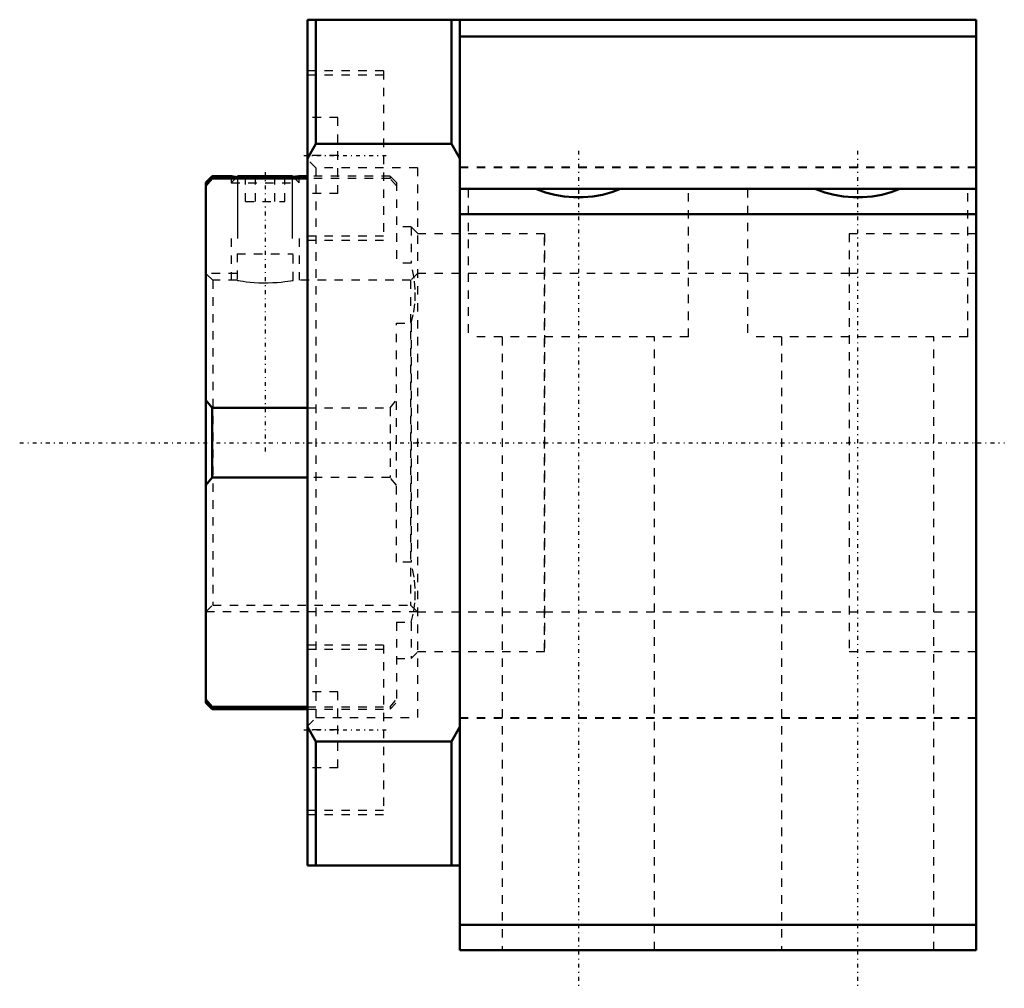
# Model space of a CAD drawing. Header units: millimetres. Extents: x -52 to 64, y -64 to 50.
import ezdxf

# ---------------------------------------------------------------- set-up
doc = ezdxf.new("R2010")
doc.units = ezdxf.units.MM
doc.linetypes.add('Center', pattern=[1.5, 0.45, -0.5, 0.05, -0.5])
doc.linetypes.add('Dashed', pattern=[2, 1, -1])
for name, color, linetype, lineweight in [('2d ConnectionPoints', 7, 'Continuous', 50), ('AM_0', 7, 'Continuous', 50), ('AM_5', 3, 'Continuous', 25), ('AM_7', 7, 'Center', 25), ('AM_9', 6, 'Dashed', 25)]:
    doc.layers.add(name, color=color, linetype=linetype, lineweight=lineweight)

# ---------------------------------------------------------------- blocks, each defined once
blk = doc.blocks.new('1_RN_40_0_in_BK40Yes_2')
at = {"layer": 'AM_0'}
for p, q in [((-29.25, 31.5), (-30, 30.75)), ((-27, 31.5), (-29.25, 31.5)), ((-29.25, 31.5), (-29.25, 31.23)), ((-26.23, 31.5), (-26.31, 31.42)), ((-26.23, 31.5), (-19.77, 31.5)), ((-19.69, 31.42), (-19.77, 31.5)), ((-18, 31.5), (-19, 31.5)), ((-29.25, 31.23), (-30, 30.34)), ((-30, 30.75), (-30, -30.75)), ((-18, 31.23), (-29.25, 31.23)), ((-30, 5.02), (-29.25, 4.13)), ((-29.25, 4.13), (-18, 4.13)), ((-29.25, 4.13), (-29.25, -4.13)), ((-29.25, -4.13), (-30, -5.02)), ((-18, -4.13), (-29.25, -4.13)), ((-30, -30.34), (-29.25, -31.23)), ((-30, -30.75), (-29.25, -31.5)), ((-29.25, -31.23), (-29.25, -31.5)), ((-29.25, -31.23), (-18, -31.23)), ((-29.25, -31.5), (-18, -31.5))]:
    blk.add_line(p, q, dxfattribs=at)
blk.add_lwpolyline([(-27, 31.5), (-26.95, 31.49), (-26.78, 31.47), (-26.51, 31.44), (-26.13, 31.4), (-25.68, 31.36), (-25.13, 31.32), (-24.54, 31.28), (-23.89, 31.26), (-23.23, 31.25), (-22.55, 31.25), (-21.91, 31.26), (-21.27, 31.29), (-20.7, 31.33), (-20.18, 31.37), (-19.75, 31.41), (-19.4, 31.45), (-19.16, 31.48), (-19.03, 31.5), (-19, 31.5)], dxfattribs=at)
at = {"layer": 'AM_5'}
for p, q in [((-26.23, 24.14), (-26.23, 31.5)), ((-19.77, 24.14), (-19.77, 31.5))]:
    blk.add_line(p, q, dxfattribs=at)
at = {"layer": 'AM_5', "linetype": 'Dashed'}
for p, q in [((-27, 24.14), (-27, 19.19)), ((-19, 24.14), (-19, 19.19)), ((-26.32, 20), (-30, 20)), ((-5, -20), (-30, -20))]:
    blk.add_line(p, q, dxfattribs=at)
at = {"layer": 'AM_7'}
blk.add_line((-23, 31.96), (-23, -1.21), dxfattribs=at)
at = {"layer": 'AM_9'}
for p, q in [((-27, 31.5), (-27, 30.73)), ((-26.31, 31.42), (-27, 30.73)), ((-26.82, 31.48), (-26.93, 31.49)), ((-25.31, 28.5), (-25.31, 31.5)), ((-24.15, 28.5), (-24.15, 31.5)), ((-21.85, 28.5), (-21.85, 31.5)), ((-20.69, 28.5), (-20.69, 31.5)), ((-19, 30.73), (-19.69, 31.42)), ((-19, 30.73), (-19, 31.5)), ((-8.25, 31.5), (-18, 31.5)), ((-7.5, 30.75), (-8.25, 31.5)), ((-8.25, 31.5), (-8.25, 31.23)), ((-27, 30.73), (-19, 30.73)), ((-8.25, 31.23), (-18, 31.23)), ((-7.5, 30.34), (-8.25, 31.23)), ((-7.5, 30.75), (-7.5, 21.23)), ((-25.31, 28.5), (-20.69, 28.5)), ((-5.75, 25.5), (-7.5, 25.5)), ((-5, 24.75), (-5.75, 25.5)), ((-5.75, 25.5), (-5.75, 21.23)), ((-26.32, 22.34), (-19.68, 22.34)), ((-26.32, 22.34), (-26.32, 19.19)), ((-19.68, 19.19), (-19.68, 22.34)), ((-5.75, 21.23), (-7.5, 21.23)), ((-29.19, 19.19), (-30, 20)), ((-5, 20), (-5.81, 19.19)), ((-26.32, 19.19), (-29.19, 19.19)), ((-29.19, 19.19), (-29.19, -19.19)), ((-5.81, 19.19), (-19.69, 19.19)), ((-5.81, 19.19), (-5.81, -19.19)), ((-7.5, -14.12), (-7.5, 14.12)), ((-7.5, 14.12), (-5.75, 14.12)), ((-5.75, 14.12), (-5.75, -14.12)), ((-8.25, 4.13), (-7.5, 5.02)), ((-18, 4.13), (-8.25, 4.13)), ((-8.25, 4.13), (-8.25, -4.13)), ((-8.25, -4.13), (-18, -4.13)), ((-7.5, -5.02), (-8.25, -4.13)), ((-5.75, -14.12), (-7.5, -14.12)), ((-30, -20), (-29.19, -19.19)), ((-29.19, -19.19), (-5.81, -19.19)), ((-5.81, -19.19), (-5, -20)), ((-7.5, -21.23), (-7.5, -30.75)), ((-7.5, -21.23), (-5.75, -21.23)), ((-5.75, -21.23), (-5.75, -25.5)), ((-7.5, -25.5), (-5.75, -25.5)), ((-5.75, -25.5), (-5, -24.75)), ((-18, -31.23), (-8.25, -31.23)), ((-8.25, -31.23), (-7.5, -30.34)), ((-8.25, -31.5), (-7.5, -30.75)), ((-8.25, -31.23), (-8.25, -31.5)), ((-18, -31.5), (-8.25, -31.5))]:
    blk.add_line(p, q, dxfattribs=at)
for points in [[(-5.75, 14.12), (-5.45, 15.43), (-5.28, 16.75), (-5.26, 18.1), (-5.38, 19.45), (-5.75, 21.23)], [(-26.32, 19.19), (-26.28, 19.18), (-26.14, 19.16), (-25.92, 19.12), (-25.61, 19.08), (-25.23, 19.03), (-24.78, 18.98), (-24.29, 18.94), (-23.75, 18.91), (-23.21, 18.9), (-22.64, 18.9), (-22.1, 18.92), (-21.58, 18.95), (-21.11, 18.99), (-20.68, 19.04), (-20.31, 19.09), (-20.02, 19.13), (-19.82, 19.16), (-19.7, 19.18), (-19.68, 19.19)], [(-5.75, -21.23), (-5.45, -19.92), (-5.28, -18.6), (-5.26, -17.25), (-5.38, -15.9), (-5.75, -14.12)]]:
    blk.add_lwpolyline(points, dxfattribs=at)
blk = doc.blocks.new('2_BK_40collar_1_0_in_BK40Yes_2')
at = {"layer": 'AM_9'}
for p, q in [((10, 24.7), (-5, 24.7)), ((10, -24.7), (10, 24.7)), ((10, 20), (-5, 20)), ((-5, -20), (10, -20)), ((-5, -24.7), (10, -24.7))]:
    blk.add_line(p, q, dxfattribs=at)
blk = doc.blocks.new('3_BK_40collar_2_0_in_BK40Yes_2')
at = {"layer": 'AM_9'}
for p, q in [((46, 24.7), (46, -24.7)), ((61, 24.7), (46, 24.7)), ((61, 20), (46, 20)), ((46, -20), (61, -20)), ((46, -24.7), (61, -24.7))]:
    blk.add_line(p, q, dxfattribs=at)
blk = doc.blocks.new('4_BK_40_0_in_BK40Yes_2')
at = {"layer": 'AM_0'}
for p, q in [((-0.01, 50), (-18, 50)), ((-18, 50), (-18, -50)), ((-17, 50), (-17, 35.32)), ((-1, 50), (-1, 35.32)), ((61, 50), (0, 50)), ((0, -60), (0, 50)), ((61, -60), (61, 50)), ((61, 48), (0, 48)), ((-17, 35.32), (-18, 33.6)), ((-1, 35.32), (-17, 35.32)), ((-0.01, 33.61), (-1, 35.32)), ((-0.01, -33.61), (-0.01, 33.61)), ((61, 30), (0, 30)), ((61, 27), (0, 27)), ((-18, -33.6), (-17, -35.32)), ((-1, -35.32), (-0.01, -33.61)), ((-17, -35.32), (-1, -35.32)), ((-17, -35.32), (-17, -50)), ((-1, -35.32), (-1, -50)), ((-0.01, -50), (-18, -50)), ((61, -57), (0, -57)), ((61, -60), (0, -60))]:
    blk.add_line(p, q, dxfattribs=at)
for points in [[(19, 30), (17.94, 29.61), (16.84, 29.31), (15.72, 29.11), (14.59, 29.01), (13.46, 29.01), (12.33, 29.11), (11.21, 29.3), (10.12, 29.59), (9.05, 29.98), (9, 30)], [(52, 30), (50.94, 29.61), (49.84, 29.31), (48.72, 29.11), (47.59, 29.01), (46.46, 29.01), (45.33, 29.11), (44.21, 29.3), (43.12, 29.59), (42.05, 29.98), (42, 30)]]:
    blk.add_lwpolyline(points, dxfattribs=at)
at = {"layer": 'AM_7'}
for p, q in [((-18.45, 33.94), (-8.55, 33.94)), ((14, 34.5), (14, -64.5)), ((47, 34.5), (47, -64.5)), ((-52, 0), (64.33, 0)), ((-18.45, -33.94), (-8.55, -33.94))]:
    blk.add_line(p, q, dxfattribs=at)
at = {"layer": 'AM_9'}
for p, q in [((-9, 43.94), (-18, 43.94)), ((-9, 43.44), (-18, 43.44)), ((-9, 43.94), (-9, 23.94)), ((-14.4, 38.44), (-18, 38.44)), ((-14.4, 29.44), (-14.4, 38.44)), ((-14.4, 33.94), (-18, 33.94)), ((-17, 32.5), (-18, 33.5)), ((-5, 32.5), (-17, 32.5)), ((-17, 32.5), (-17, -32.5)), ((-5, 32.5), (-5, -32.5)), ((61, 32.55), (0, 32.55)), ((61, 32.5), (0, 32.5)), ((-14.4, 29.44), (-18, 29.44)), ((1, 30), (1, 12.5)), ((27, 12.5), (27, 30)), ((34, 30), (34, 12.5)), ((60, 12.5), (60, 30)), ((-18, 24.44), (-9, 24.44)), ((10, 24.7), (-5, 24.7)), ((10, 24.7), (10, -24.7)), ((61, 24.7), (46, 24.7)), ((46, 24.7), (46, -24.7)), ((-18, 23.94), (-9, 23.94)), ((46, 20), (10, 20)), ((27, 12.5), (1, 12.5)), ((5, 12.5), (5, -60)), ((23, -60), (23, 12.5)), ((60, 12.5), (34, 12.5)), ((38, 12.5), (38, -60)), ((56, -60), (56, 12.5)), ((10, -20), (46, -20)), ((-9, -23.94), (-18, -23.94)), ((-9, -23.94), (-9, -43.94)), ((-9, -24.44), (-18, -24.44)), ((-5, -24.7), (10, -24.7)), ((46, -24.7), (61, -24.7)), ((-14.4, -29.44), (-18, -29.44)), ((-14.4, -38.44), (-14.4, -29.44)), ((-18, -33.5), (-17, -32.5)), ((-17, -32.5), (-5, -32.5)), ((0, -32.5), (61, -32.5)), ((0, -32.55), (61, -32.55)), ((-14.4, -33.94), (-18, -33.94)), ((-14.4, -38.44), (-18, -38.44)), ((-18, -43.44), (-9, -43.44)), ((-18, -43.94), (-9, -43.94))]:
    blk.add_line(p, q, dxfattribs=at)

msp = doc.modelspace()

# ---------------------------------------------------------------- linework, layer by layer
at = {"layer": '2d ConnectionPoints'}
for p in [(-5, 0), (0, 0), (10, 0), (10, 0), (46, 0), (46, 0), (61, 0)]:
    msp.add_point(p, dxfattribs=at)

# ---------------------------------------------------------------- block references
for name in ['4_BK_40_0_in_BK40Yes_2', '1_RN_40_0_in_BK40Yes_2', '2_BK_40collar_1_0_in_BK40Yes_2', '3_BK_40collar_2_0_in_BK40Yes_2']:
    msp.add_blockref(name, (0, 0))

doc.saveas('drawing.dxf')
